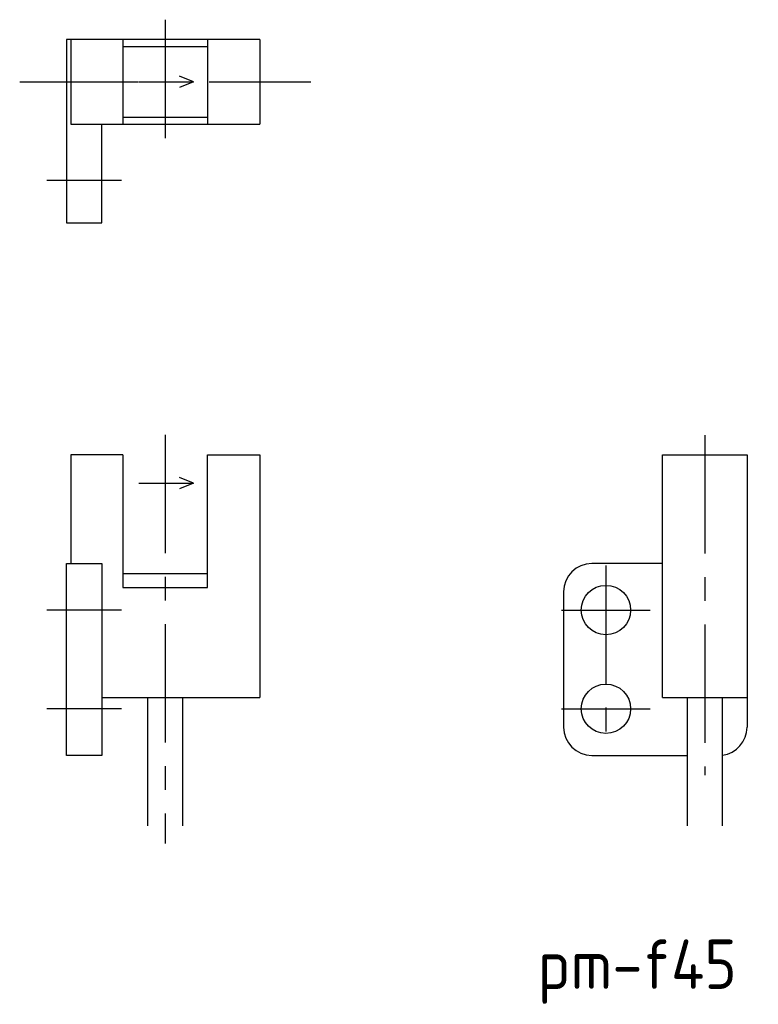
# Model space of a CAD drawing. Extents: x -157.3 to -104.9, y 448.8 to 518.5.
import ezdxf

# ---------------------------------------------------------------- set-up
doc = ezdxf.new("R2010")
doc.units = 0
doc.linetypes.add('CENTER', pattern=[13.421505, 8.388441, -1.677688, 1.677688, -1.677688])
doc.layers.get('0').update_dxf_attribs({"linetype": 'CONTINUOUS'})
doc.styles.get("Standard").update_dxf_attribs({"font": 'isocp.shx', "bigfont": 'extfont.shx'})

# ---------------------------------------------------------------- blocks, each defined once
blk = doc.blocks.new('*U3')
at = {"color": 2}
blk.add_text('pm-f45', height=3.5, dxfattribs=at).set_placement((-120.564, 449.849))

msp = doc.modelspace()

# ---------------------------------------------------------------- linework, layer by layer
at = {"color": 4, "linetype": 'CENTER'}
for p, q in [((-146.949, 518.535), (-146.949, 509.741)), ((-157.267, 514.138), (-136.632, 514.138)), ((-150.052, 507.138), (-155.346, 507.138)), ((-146.949, 489.125), (-146.949, 460.164)), ((-108.725, 489.095), (-108.725, 465.001)), ((-115.725, 479.845), (-115.725, 466.551)), ((-150.052, 476.698), (-155.346, 476.698)), ((-118.872, 476.698), (-112.578, 476.698)), ((-150.052, 469.698), (-155.346, 469.698)), ((-118.872, 469.698), (-112.578, 469.698))]:
    msp.add_line(p, q, dxfattribs=at)
at = {"color": 7, "linetype": 'CONTINUOUS'}
for p, q in [((-153.649, 517.138), (-153.949, 517.138)), ((-153.949, 517.138), (-153.949, 504.138)), ((-140.249, 517.138), (-153.649, 517.138)), ((-153.649, 517.138), (-153.649, 511.138)), ((-149.949, 517.138), (-149.949, 511.138)), ((-143.949, 517.138), (-143.949, 511.138)), ((-140.249, 517.138), (-140.249, 511.138)), ((-149.949, 516.638), (-143.949, 516.638)), ((-149.949, 511.638), (-143.949, 511.638)), ((-153.649, 511.138), (-140.249, 511.138)), ((-151.449, 504.138), (-151.449, 511.138)), ((-153.949, 504.138), (-151.449, 504.138)), ((-149.949, 487.698), (-153.649, 487.698)), ((-153.649, 487.698), (-153.649, 479.998)), ((-149.949, 487.698), (-149.949, 479.298)), ((-143.949, 479.298), (-143.949, 487.698)), ((-143.949, 487.698), (-140.249, 487.698)), ((-140.249, 487.698), (-140.249, 470.498)), ((-111.725, 470.498), (-111.725, 487.698)), ((-111.725, 487.698), (-105.725, 487.698)), ((-105.725, 487.698), (-105.725, 468.398)), ((-153.949, 466.398), (-153.949, 479.998)), ((-153.949, 479.998), (-151.449, 479.998)), ((-151.449, 479.998), (-151.449, 466.398)), ((-111.725, 479.998), (-116.725, 479.998)), ((-149.949, 479.298), (-143.949, 479.298)), ((-149.949, 479.298), (-149.949, 478.298)), ((-143.949, 478.298), (-143.949, 479.298)), ((-149.949, 478.298), (-143.949, 478.298)), ((-118.725, 477.998), (-118.725, 468.398)), ((-151.449, 470.498), (-140.249, 470.498)), ((-148.199, 470.498), (-148.199, 461.398)), ((-145.699, 461.398), (-145.699, 470.498)), ((-111.725, 470.498), (-105.725, 470.498)), ((-109.975, 470.498), (-109.975, 461.398)), ((-107.475, 461.398), (-107.475, 470.498)), ((-151.449, 466.398), (-153.949, 466.398)), ((-116.725, 466.398), (-109.975, 466.398))]:
    msp.add_line(p, q, dxfattribs=at)
at = {"color": 4, "linetype": 'CONTINUOUS'}
for p, q in [((-144.949, 514.138), (-145.949, 514.543)), ((-148.819, 514.138), (-144.949, 514.138)), ((-144.949, 514.138), (-145.949, 513.734)), ((-148.819, 485.698), (-144.949, 485.698)), ((-144.949, 485.698), (-145.949, 486.102)), ((-144.949, 485.698), (-145.949, 485.294))]:
    msp.add_line(p, q, dxfattribs=at)
at = {"color": 7, "linetype": 'CONTINUOUS'}
for centre in [(-115.725, 476.698), (-115.725, 469.698)]:
    msp.add_circle(centre, 1.75, dxfattribs=at)
for centre, start, end in [((-116.725, 477.998), 90, 180), ((-116.725, 468.398), 180, 270), ((-107.725, 468.398), 277.18076, 0)]:
    msp.add_arc(centre, 2, start, end, dxfattribs=at)

# ---------------------------------------------------------------- block references
msp.add_blockref('*U3', (0, 0))

doc.saveas('drawing.dxf')
